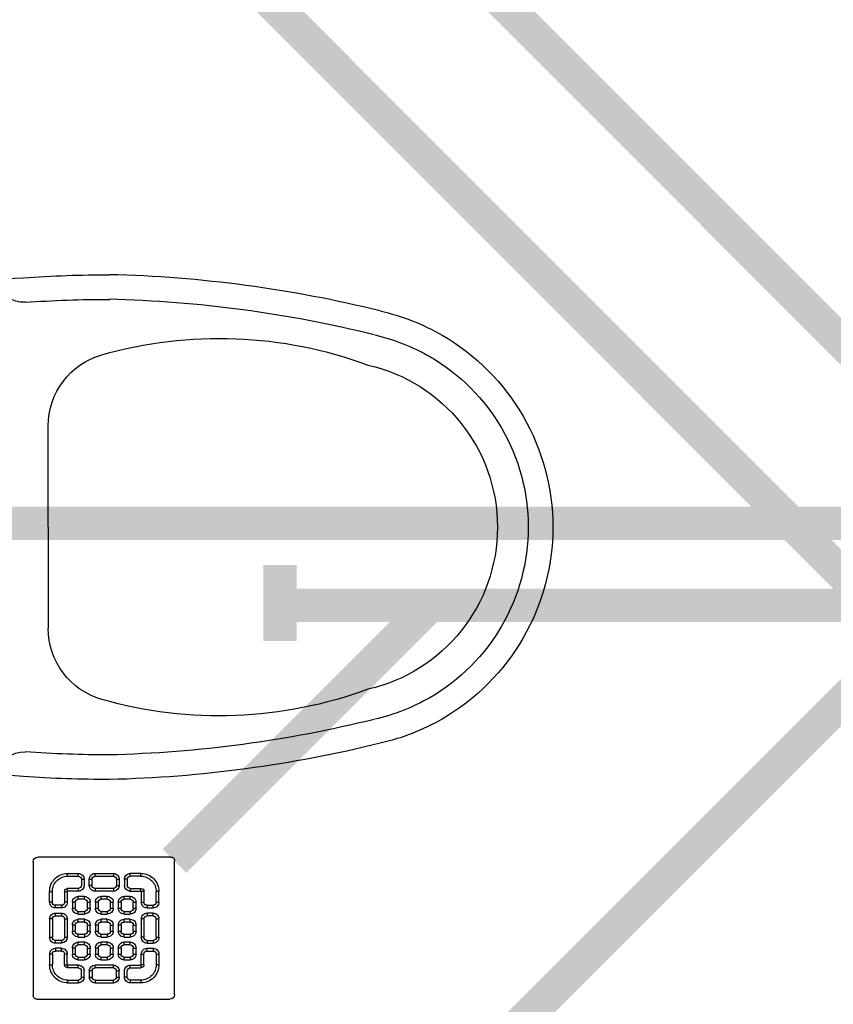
# Model space of a CAD drawing. Header units: inches. Extents: x 119662 to 158499, y 12149 to 20675.
# Tile 52 of 97: x 121968 to 121992, y 19591 to 19621. Entities that reach past the tile are written whole.
import ezdxf

# ---------------------------------------------------------------- set-up
doc = ezdxf.new("R2010")
doc.units = ezdxf.units.IN
doc.header["$MEASUREMENT"] = 0
for name, color, linetype, lineweight in [('00-GRIDTEXT', 1, 'Continuous', 13), ('KIT TEXT.', 5, 'Continuous', 5), ('PD_FIXTURE', 21, 'Continuous', 25), ('PP- 75DIA Soil Waste Sewer pipe', 90, 'Continuous', 9), ('PP-Soil Pipe', 1, 'Continuous', 25), ('PP-WWP', 3, 'Continuous', 25)]:
    doc.layers.add(name, color=color, linetype=linetype, lineweight=lineweight)
doc.styles.add('ISO', font='isocp.shx', dxfattribs={"height": 250})

# ---------------------------------------------------------------- blocks, each defined once
blk = doc.blocks.new('A$C6E471120')
at = {"layer": 'KIT TEXT.', "color": 251, "insert": (-834.1382467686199, -1717.700760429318, 488.6049877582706), "char_height": 60.17529562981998, "width": 1100.283938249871, "attachment_point": 7, "style": 'ISO'}
blk.add_mtext('\\pi325.49;{\\Fromans|c0;\\W0.8;WORK TABLE \\P\\pi370.19;WITH SINK}', dxfattribs=at)
blk = doc.blocks.new('A$C24556D30')
at = {"color": 8}
for p, q in [((170.0000553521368, 400.0000540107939), (170.0000553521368, 20.00005401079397)), ((300.0000553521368, 210.000054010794), (300.0000553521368, 292.2294342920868)), ((300.0000553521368, 210.000054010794), (300.0000553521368, 127.7706737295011))]:
    blk.add_line(p, q, dxfattribs=at)
for points in [[(279.8877858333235, 412.5391608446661, 0.027530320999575), (170.0000553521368, 400.0000540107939, 0.027530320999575)], [(569.74867281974, 385.5564478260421, 0.0549045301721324), (350.0000553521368, 415.000054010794, 0.0549045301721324)], [(564.9384326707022, 366.1435245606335, 0.0549045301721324), (349.5301892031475, 395.0055741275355, 0.0549045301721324)], [(300.0000553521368, 210.000054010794), (300.0000553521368, 290.000054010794, 0.7043924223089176)], [(300.0000553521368, 210.000054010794), (300.0000553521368, 130.0000540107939, -0.7043924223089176)], [(564.9384326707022, 53.85658346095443, -0.0549045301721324), (349.5301892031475, 24.99453389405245, -0.0549045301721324)], [(569.74867281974, 34.44366019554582, -0.0549045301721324), (350.0000553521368, 5.000054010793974, -0.0549045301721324)], [(170.0000553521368, 20.00005401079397, 0.0275303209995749), (279.8877858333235, 7.460947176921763, 0.0275303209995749)]]:
    blk.add_lwpolyline(points, format="xyb", dxfattribs=at)
for centre, radius, start, end in [((279.9358992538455, 412.5424842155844), 20, 184.5904764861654, 273.8822723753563), ((350.0000553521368, -584.9999459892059), 1000, 90, 94.02043563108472), ((350.0000553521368, -584.9999459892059), 980, 90, 94.02043563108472), ((530.0000553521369, 210.000054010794), 180, 59.99999999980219, 77.24246783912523), ((439.0485481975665, 15.1852102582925), 348.1009654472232, 69.7009941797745, 105.9249351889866), ((530.0000553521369, 210.000054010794), 160, 59.99999999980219, 77.24246783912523), ((530.0000553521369, 210.000054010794), 180, 0, 59.99999999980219), ((360.0000553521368, 292.2294342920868), 60, 105.9249351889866, 180), ((530.0000553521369, 210.000054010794), 160, 0, 59.99999999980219), ((530.0000553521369, 210.000054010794), 135, 0, 77.24246783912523), ((530.0000553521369, 210.000054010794), 135, 282.7575321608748, 0), ((530.0000553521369, 210.000054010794), 160, 300.0000000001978, 0), ((530.0000553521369, 210.000054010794), 180, 300.0000000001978, 0), ((360.0000553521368, 127.7706737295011), 60, 180, 254.0750648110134), ((439.0485481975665, 404.8148977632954), 348.1009654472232, 254.0750648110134, 290.2990058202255), ((530.0000553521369, 210.000054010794), 160, 282.7575321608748, 300.0000000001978), ((530.0000553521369, 210.000054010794), 180, 282.7575321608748, 300.0000000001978), ((279.9358992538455, 7.457623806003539), 20, 86.1177276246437, 175.4095235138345), ((350.0000553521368, 1005.000054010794), 980, 265.9795643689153, 270), ((350.0000553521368, 1005.000054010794), 1000, 265.9795643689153, 270)]:
    blk.add_arc(centre, radius, start, end, dxfattribs=at)
blk = doc.blocks.new('FIRST FLOOR')
at = {"layer": '00-GRIDTEXT', "color": 8, "xscale": 0.03937007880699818, "yscale": 0.03937007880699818, "zscale": 0.03937007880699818}
blk.add_blockref('A$C6E471120', (139249.657668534, 19579.75418360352), dxfattribs=at)
at = {"layer": 'PD_FIXTURE', "color": 251, "ltscale": 12, "xscale": -0.03684210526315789, "yscale": 0.03684210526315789, "zscale": 0.03684210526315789, "rotation": 180}
blk.add_blockref('A$C24556D30', (139258.3945082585, 19533.49045705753), dxfattribs=at)
blk = doc.blocks.new('PP-GRATING')
at = {"linetype": 'Continuous'}
for p, q in [((-49.72758152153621, 52.85331521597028), (49.72758152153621, 52.85331521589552)), ((-53.13747282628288, -49.44342391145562), (-53.13747282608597, 49.44342391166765)), ((52.56915760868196, 50.01173912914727), (52.5691576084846, -48.87510869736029)), ((-27.56328804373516, 40.69137005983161), (-27.56328804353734, 38.6454352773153)), ((-19.60687500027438, 40.69137005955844), (-27.56328705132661, 40.69137005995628)), ((-19.60687500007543, 38.6454352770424), (-27.56328705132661, 38.6454352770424)), ((-19.60687500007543, 38.6454352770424), (-19.60687500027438, 40.69137005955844)), ((-7.103939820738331, 38.64543329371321), (-7.103939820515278, 40.69136807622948)), ((-7.103940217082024, 40.6913679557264), (6.535625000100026, 40.6913679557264)), ((-7.103940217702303, 38.64543317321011), (6.535625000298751, 38.64543317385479)), ((6.535625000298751, 40.6913680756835), (6.535625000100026, 38.64543329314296)), ((19.03855978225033, 40.69137005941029), (26.99497183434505, 40.69137005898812)), ((19.03855978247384, 38.64543527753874), (19.03855978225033, 40.69137005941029)), ((19.03855978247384, 38.64543527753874), (26.99497183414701, 38.64543527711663)), ((26.99497282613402, 40.69137005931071), (26.99497282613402, 38.64543527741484)), ((-27.56328804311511, 29.55239179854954), (-27.56328804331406, 27.5064570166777)), ((-27.56328804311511, 29.55239179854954), (-19.60687539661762, 29.55239179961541)), ((-19.60687539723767, 27.50645701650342), (-19.60687539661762, 29.55239179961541)), ((-17.3336141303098, 31.82565266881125), (-17.33361413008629, 36.37217436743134)), ((-15.28767934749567, 36.37217433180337), (-17.3336141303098, 36.37217433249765)), ((-17.3336141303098, 31.82565266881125), (-15.2876793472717, 31.82565266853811)), ((-15.2876793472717, 31.82565266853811), (-15.28767934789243, 36.37217436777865)), ((-11.42313586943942, 36.37217242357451), (-11.42313586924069, 31.8256507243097)), ((-9.377201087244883, 36.37217242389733), (-11.42313586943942, 36.37217242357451)), ((-11.42313586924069, 31.82565076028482), (-9.377201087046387, 31.82565072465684)), ((-9.377201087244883, 36.37217242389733), (-9.377201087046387, 31.82565072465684)), ((-7.103940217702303, 29.55238981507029), (6.535625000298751, 29.55238981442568)), ((-7.103940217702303, 29.55238981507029), (-7.103940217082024, 27.50645503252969)), ((6.535625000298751, 29.55238981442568), (6.535625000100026, 27.50645503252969)), ((8.808885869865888, 31.82565068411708), (8.808885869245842, 36.37217230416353)), ((10.85482065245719, 36.37217219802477), (8.808885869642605, 36.37217219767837)), ((8.808885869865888, 31.82565068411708), (10.85482065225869, 31.82565068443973)), ((10.85482065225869, 31.82565068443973), (10.85482065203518, 36.37217230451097)), ((14.71936413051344, 31.82565266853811), (14.71936413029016, 36.37217436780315)), ((14.71936413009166, 36.3721743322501), (16.76529891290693, 36.37217433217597)), ((16.76529891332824, 31.82565266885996), (14.71936413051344, 31.82565266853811)), ((16.76529891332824, 31.82565266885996), (16.76529891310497, 36.37217436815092)), ((26.99497282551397, 29.55239179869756), (19.03856017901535, 29.55239179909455)), ((19.03856017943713, 27.50645701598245), (19.03856017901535, 29.55239179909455)), ((26.99497282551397, 29.55239179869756), (26.99497282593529, 27.50645701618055)), ((-40.9755271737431, 27.27913152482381), (-40.9755271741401, 19.32271800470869)), ((-38.92959239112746, 27.27913092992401), (-40.9755271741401, 27.27913092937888)), ((-38.92959239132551, 27.2791315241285), (-38.92959239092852, 19.32271800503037)), ((-29.83654891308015, 19.32271788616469), (-29.83654891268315, 27.27913104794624)), ((-27.79061413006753, 27.27913104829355), (-29.83654891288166, 27.27913092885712)), ((-27.79061413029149, 19.32271788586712), (-27.79061413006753, 27.27913104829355)), ((-27.56328804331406, 27.5064570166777), (-19.60687539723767, 27.50645701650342)), ((-19.60687500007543, 23.64191361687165), (-15.06035345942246, 23.64191361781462)), ((-19.60687499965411, 21.59597883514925), (-19.60687500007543, 23.64191361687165)), ((-15.06035345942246, 23.64191361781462), (-15.06035345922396, 21.59597883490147)), ((-7.103940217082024, 27.50645503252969), (6.535625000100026, 27.50645503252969)), ((-2.557418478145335, 23.64191353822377), (1.98910306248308, 23.64191353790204)), ((-2.55741847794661, 21.59597875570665), (-2.557418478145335, 23.64191353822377)), ((1.98910306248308, 23.64191353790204), (1.989103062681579, 21.59597875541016)), ((14.49203804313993, 23.64191353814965), (19.03855958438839, 23.64191353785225)), ((14.49203804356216, 21.59597875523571), (14.49203804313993, 23.64191353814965)), ((26.99497282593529, 27.50645701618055), (19.03856017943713, 27.50645701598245)), ((19.03855958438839, 23.64191353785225), (19.03855958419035, 21.59597875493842)), ((27.22229891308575, 19.32271788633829), (27.22229891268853, 27.27913104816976)), ((27.22229891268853, 27.27913104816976), (29.26823369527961, 27.27913092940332)), ((29.26823369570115, 19.32271788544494), (29.2682336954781, 27.27913104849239)), ((38.36127717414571, 27.2791315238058), (38.36127717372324, 19.3227180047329)), ((38.36127717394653, 27.27913092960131), (40.40721195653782, 27.27913092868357)), ((40.40721195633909, 27.2791315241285), (40.40721195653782, 19.32271800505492)), ((-38.92959239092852, 19.32271800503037), (-40.97552717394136, 19.32271811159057)), ((-36.65633152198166, 17.04945701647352), (-32.10981017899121, 17.0494570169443)), ((-36.65633152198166, 17.04945701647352), (-36.65633152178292, 15.00352223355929)), ((-36.65633152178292, 15.00352223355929), (-32.10981017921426, 15.00352223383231)), ((-29.83654891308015, 19.32271788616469), (-27.79061413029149, 19.32271788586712)), ((-23.92607065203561, 14.77619622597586), (-23.92607065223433, 19.32271792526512)), ((-21.88013586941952, 19.32271792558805), (-23.92607065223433, 19.32271792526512)), ((-21.88013586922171, 14.77619622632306), (-23.92607065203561, 14.77619622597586)), ((-21.88013586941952, 14.77619626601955), (-21.88013586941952, 19.32271788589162)), ((-19.60687480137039, 21.59597875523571), (-15.0603532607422, 21.59597875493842)), ((-12.78709239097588, 19.32271784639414), (-12.78709239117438, 14.77619614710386)), ((-10.74115760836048, 19.32271796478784), (-12.78709239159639, 19.32271796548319)), ((-12.78709239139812, 14.7761963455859), (-10.74115760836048, 14.77619634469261)), ((-10.74115760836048, 19.32271796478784), (-10.74115760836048, 14.77619634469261)), ((-6.876614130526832, 14.7761961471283), (-6.876614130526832, 19.32271784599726)), ((-4.830679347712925, 19.3227178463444), (-6.876614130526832, 19.32271784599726)), ((-4.830679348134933, 14.77619614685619), (-6.876614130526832, 14.7761961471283)), ((-4.830679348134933, 14.77619614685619), (-4.830679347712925, 19.3227178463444)), ((-2.55741847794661, 21.59597875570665), (1.989103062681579, 21.59597875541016)), ((4.262364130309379, 19.32271788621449), (4.262364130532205, 14.77619626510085)), ((6.308298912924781, 19.32271788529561), (4.262364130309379, 19.32271788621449)), ((4.262364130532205, 14.77619626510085), (6.308298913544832, 14.77619626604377)), ((6.308298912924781, 19.32271788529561), (6.308298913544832, 14.77619626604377)), ((10.17284239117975, 14.77619614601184), (10.1728423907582, 19.32271784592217)), ((12.21877717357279, 19.32271784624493), (10.1728423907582, 19.32271784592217)), ((12.21877717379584, 14.77619614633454), (10.17284239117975, 14.77619614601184)), ((12.21877717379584, 14.77619614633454), (12.21877717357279, 19.32271784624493)), ((14.49203804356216, 21.59597875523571), (19.03855958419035, 21.59597875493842)), ((21.31182065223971, 19.32271788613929), (21.31182065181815, 14.77619626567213)), ((23.35775543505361, 19.32271788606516), (21.31182065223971, 19.32271788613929)), ((21.31182065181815, 14.77619626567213), (23.35775543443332, 14.776196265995)), ((23.35775543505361, 19.32271788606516), (23.35775543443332, 14.776196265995)), ((29.26823369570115, 19.32271788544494), (27.22229891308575, 19.32271788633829)), ((36.08801630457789, 17.04945701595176), (31.54149496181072, 17.04945701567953)), ((36.08801630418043, 15.00352223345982), (31.54149496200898, 15.00352223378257)), ((36.08801630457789, 17.04945701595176), (36.08801630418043, 15.00352223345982)), ((38.36127717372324, 19.3227180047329), (40.40721195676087, 19.32271811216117)), ((-32.10980978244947, 11.1389787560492), (-36.65633132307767, 11.1389787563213)), ((-36.65633132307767, 11.1389787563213), (-36.65633132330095, 9.093043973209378)), ((-32.10980978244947, 9.093043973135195), (-36.65633132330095, 9.093043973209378)), ((-32.10980978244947, 9.093043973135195), (-32.10980978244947, 11.1389787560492)), ((-15.06035365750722, 12.50293527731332), (-19.60687499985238, 12.50293527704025)), ((-19.60687460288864, 12.50293535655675), (-19.60687460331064, 10.45700057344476)), ((-15.0603532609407, 10.45700057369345), (-19.60687460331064, 10.45700057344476)), ((-15.06035326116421, 12.50293535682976), (-15.0603532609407, 10.45700057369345)), ((1.98910326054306, 12.50293527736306), (-2.557418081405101, 12.50293527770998)), ((-2.557418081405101, 12.50293527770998), (-2.557418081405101, 10.45700049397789)), ((1.989103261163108, 10.45700049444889), (-2.557418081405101, 10.45700049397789)), ((1.98910326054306, 12.50293527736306), (1.989103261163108, 10.45700049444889)), ((19.03855978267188, 12.50293527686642), (14.49203844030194, 12.50293527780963)), ((14.49203844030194, 12.50293527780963), (14.49203843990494, 10.45700049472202)), ((19.03855978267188, 10.45700049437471), (14.49203843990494, 10.45700049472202)), ((19.03855978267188, 12.50293527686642), (19.03855978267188, 10.45700049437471)), ((31.5414945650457, 11.13897875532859), (36.0880161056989, 11.13897875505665)), ((31.5414945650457, 9.09304397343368), (31.5414945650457, 11.13897875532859)), ((31.5414945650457, 9.09304397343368), (36.08801610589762, 9.093043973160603)), ((36.0880161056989, 11.13897875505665), (36.08801610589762, 9.093043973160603)), ((-40.97552717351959, 6.819783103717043), (-40.97552717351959, -6.819781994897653)), ((-38.92959239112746, 6.819783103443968), (-40.97552717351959, 6.819783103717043)), ((-38.92959239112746, 6.819783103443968), (-38.92959239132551, -6.819781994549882)), ((-29.83654891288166, -6.819782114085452), (-29.83654891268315, 6.819783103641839)), ((-29.83654891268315, 6.819783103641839), (-27.79061413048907, 6.819783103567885)), ((-27.79061413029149, -6.819782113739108), (-27.79061413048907, 6.819783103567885)), ((-23.92607065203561, -2.27326066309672), (-23.92607065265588, 2.273261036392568)), ((-21.8801358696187, 2.273261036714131), (-23.92607065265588, 2.273261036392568)), ((-21.8801358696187, -2.273260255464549), (-21.8801358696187, 2.273261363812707)), ((-19.60687499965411, 6.592456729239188), (-15.06035345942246, 6.592456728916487)), ((-19.60687499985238, 4.546521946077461), (-19.60687499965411, 6.592456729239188)), ((-19.60687480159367, 4.546522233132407), (-15.0603532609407, 4.546522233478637)), ((-15.06035345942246, 6.592456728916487), (-15.06035345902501, 4.546521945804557)), ((-12.78709239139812, 2.273261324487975), (-12.78709239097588, -2.273260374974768)), ((-10.74115760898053, 2.27326107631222), (-12.78709239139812, 2.273261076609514)), ((-10.74115760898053, 2.27326107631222), (-10.74115760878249, -2.273260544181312)), ((-6.876614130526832, -2.273260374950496), (-6.876614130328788, 2.273261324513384)), ((-4.830679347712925, 2.273261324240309), (-6.876614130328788, 2.273261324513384)), ((-4.830679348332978, -2.273260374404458), (-4.830679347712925, 2.273261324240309)), ((-2.557418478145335, 6.592457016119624), (1.98910306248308, 6.592457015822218)), ((-2.557418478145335, 4.546522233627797), (-2.557418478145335, 6.592457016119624)), ((-2.557418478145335, 4.546522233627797), (1.98910306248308, 4.546522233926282)), ((1.98910306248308, 6.592457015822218), (1.98910306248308, 4.546522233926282)), ((4.262364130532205, 2.273261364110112), (4.262364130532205, -2.273260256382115)), ((6.308298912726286, 2.273261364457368), (4.262364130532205, 2.273261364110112)), ((6.308298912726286, 2.273261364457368), (6.308298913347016, -2.273260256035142)), ((10.17284239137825, -2.273260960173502), (10.17284239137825, 2.273260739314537)), ((12.21877717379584, 2.273260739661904), (10.17284239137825, 2.273260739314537)), ((12.21877717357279, -2.273260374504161), (12.21877717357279, 2.273261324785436)), ((14.49203804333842, 6.592456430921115), (19.0385595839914, 6.59245643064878)), ((14.49203804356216, 4.546521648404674), (14.49203804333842, 6.592456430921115)), ((14.49203804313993, 4.546522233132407), (19.03855958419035, 4.546522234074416)), ((19.0385595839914, 6.59245643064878), (19.03855958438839, 4.546521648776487)), ((21.31182065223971, 2.273261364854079), (21.31182065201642, -2.273260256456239)), ((23.35775543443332, 2.273260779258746), (21.3118206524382, 2.27326077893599)), ((23.35775543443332, 2.273260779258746), (23.35775543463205, -2.273260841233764)), ((27.22229891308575, -6.819782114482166), (27.22229891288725, 6.819783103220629)), ((29.26823369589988, 6.819783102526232), (27.22229891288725, 6.819783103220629)), ((29.2682336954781, -6.819782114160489), (29.26823369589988, 6.819783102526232)), ((38.36127717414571, 6.819783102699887), (38.36127717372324, -6.819781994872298)), ((38.36127717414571, 6.819783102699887), (40.40721195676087, 6.819783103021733)), ((40.40721195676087, 6.819783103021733), (40.40721195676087, -6.819781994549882)), ((-40.9755271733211, -6.819781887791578), (-38.92959239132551, -6.819781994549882)), ((-29.83654891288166, -6.819782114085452), (-27.79061413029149, -6.819782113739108)), ((-21.8801358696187, -2.273260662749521), (-23.92607065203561, -2.27326066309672)), ((-15.06035365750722, -4.546521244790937), (-19.60687499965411, -4.546521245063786)), ((-19.60687460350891, -4.546521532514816), (-19.60687460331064, -6.592456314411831)), ((-15.06035326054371, -6.592456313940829), (-19.60687460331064, -6.592456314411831)), ((-15.0603532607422, -4.546521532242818), (-15.06035326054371, -6.592456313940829)), ((-12.78709239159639, -2.27326054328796), (-10.74115760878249, -2.273260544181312)), ((-4.830679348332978, -2.273260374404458), (-6.876614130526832, -2.273260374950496)), ((1.98910326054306, -4.546521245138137), (-2.557418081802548, -4.546521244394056)), ((-2.557418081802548, -4.546521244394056), (-2.557418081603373, -6.59245602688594)), ((1.989103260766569, -6.592456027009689), (-2.557418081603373, -6.59245602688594)), ((1.98910326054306, -4.546521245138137), (1.989103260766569, -6.592456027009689)), ((4.262364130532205, -2.273260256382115), (6.308298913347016, -2.273260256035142)), ((12.21877717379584, -2.273260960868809), (10.17284239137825, -2.273260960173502)), ((19.03855978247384, -4.54652124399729), (14.4920384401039, -4.546521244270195)), ((14.49203843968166, -4.546521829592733), (14.4920384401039, -6.592456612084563)), ((19.03855978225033, -6.592456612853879), (14.4920384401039, -6.592456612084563)), ((19.03855978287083, -4.546521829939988), (19.03855978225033, -6.592456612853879)), ((21.31182065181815, -2.273260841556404), (23.35775543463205, -2.273260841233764)), ((29.2682336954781, -6.819782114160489), (27.22229891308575, -6.819782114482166)), ((40.40721195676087, -6.819781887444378), (38.36127717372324, -6.819781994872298)), ((-36.65633152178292, -9.093042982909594), (-32.10981017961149, -9.093042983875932)), ((-36.65633152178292, -9.093042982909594), (-36.65633152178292, -11.13897776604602)), ((-36.65633152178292, -11.13897776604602), (-32.10981017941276, -11.13897776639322)), ((-32.10981017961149, -9.093042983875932), (-32.10981053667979, -11.13897776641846)), ((-19.60687500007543, -10.45699942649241), (-15.06035345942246, -10.456999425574)), ((-19.60687499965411, -12.50293420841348), (-19.60687500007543, -10.45699942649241)), ((-19.6068748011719, -12.50293428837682), (-15.0603532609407, -12.50293428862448)), ((-15.06035345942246, -10.456999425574), (-15.06035345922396, -12.5029342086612)), ((-2.557418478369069, -10.45699950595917), (1.98910306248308, -10.45699950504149)), ((-2.557418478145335, -12.50293428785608), (-2.557418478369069, -10.45699950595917)), ((-2.557418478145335, -12.50293428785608), (1.98910306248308, -12.5029342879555)), ((1.98910306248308, -10.45699950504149), (1.98910306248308, -12.5029342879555)), ((14.49203804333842, -10.45699950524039), (19.03855958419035, -10.4569995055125)), ((14.49203804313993, -12.50293428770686), (14.49203804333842, -10.45699950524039)), ((14.49203804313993, -12.50293428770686), (19.03855958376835, -12.50293428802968)), ((19.03855958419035, -10.4569995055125), (19.03855958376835, -12.50293428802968)), ((36.0880163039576, -9.09304298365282), (31.54149496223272, -9.093042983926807)), ((31.54149496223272, -9.093042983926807), (31.54149531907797, -11.13897776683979)), ((36.08801630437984, -11.13897776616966), (31.54149496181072, -11.13897776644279)), ((36.0880163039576, -9.09304298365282), (36.08801630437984, -11.13897776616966)), ((-40.9755271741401, -27.27913193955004), (-40.9755271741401, -19.32271842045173)), ((-38.92959239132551, -19.32271842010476), (-40.97552717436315, -19.32271852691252)), ((-38.92959239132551, -27.27913193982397), (-38.92959239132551, -19.32271842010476)), ((-36.65633152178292, -17.04945743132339), (-36.65633152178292, -15.00352264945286)), ((-36.65633152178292, -15.00352264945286), (-32.10981017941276, -15.00352264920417)), ((-36.65633152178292, -17.04945743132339), (-32.10981017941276, -17.04945743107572)), ((-29.83654891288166, -19.32271830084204), (-27.79061413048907, -19.32271830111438)), ((-29.83654891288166, -19.32271830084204), (-29.83654891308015, -27.27913146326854)), ((-27.79061413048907, -19.32271830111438), (-27.79061413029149, -27.27913146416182)), ((-23.92607065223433, -19.32271681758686), (-23.92607065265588, -14.77619511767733)), ((-21.8801358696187, -14.77619511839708), (-23.92607065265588, -14.77619511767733)), ((-21.88013586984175, -19.32271681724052), (-23.92607065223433, -19.32271681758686)), ((-21.8801358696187, -19.32271677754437), (-21.88013586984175, -14.77619515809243)), ((-15.0603532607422, -21.59597776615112), (-19.60687500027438, -21.59597776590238)), ((-19.60687460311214, -21.59597768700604), (-19.60687460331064, -23.6419124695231)), ((-15.0603532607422, -21.59597768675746), (-15.06035326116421, -23.64191246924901)), ((-12.78709239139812, -14.77619519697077), (-12.78709239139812, -19.32271689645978)), ((-10.74115760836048, -14.77619507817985), (-12.78709239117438, -14.77619507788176)), ((-12.78709239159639, -19.32271669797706), (-10.74115760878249, -19.32271669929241)), ((-10.74115760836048, -14.77619507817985), (-10.74115760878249, -19.32271669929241)), ((-6.876614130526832, -19.32271689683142), (-6.876614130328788, -14.77619519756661)), ((-4.830679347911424, -14.77619519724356), (-6.876614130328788, -14.77619519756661)), ((-4.830679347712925, -19.32271689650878), (-6.876614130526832, -19.32271689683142)), ((-4.830679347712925, -19.32271689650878), (-4.830679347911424, -14.77619519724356)), ((1.989103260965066, -21.59597776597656), (-2.557418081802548, -21.59597776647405)), ((-2.557418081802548, -21.59597776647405), (-2.557418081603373, -23.64191254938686)), ((1.989103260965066, -21.59597776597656), (1.989103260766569, -23.64191254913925)), ((4.262364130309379, -14.77619515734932), (4.262364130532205, -19.32271677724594)), ((6.308298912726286, -14.77619515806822), (4.262364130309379, -14.77619515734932)), ((4.262364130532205, -19.32271677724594), (6.308298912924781, -19.32271677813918)), ((6.308298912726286, -14.77619515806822), (6.308298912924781, -19.32271677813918)), ((10.1728423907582, -19.32271689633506), (10.17284239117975, -14.77619519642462)), ((12.21877717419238, -14.77619519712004), (10.17284239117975, -14.77619519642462)), ((12.21877717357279, -19.32271689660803), (10.1728423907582, -19.32271689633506)), ((12.21877717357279, -19.32271689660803), (12.21877717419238, -14.77619519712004)), ((19.03855978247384, -21.59597776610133), (14.49203804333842, -21.59597776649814)), ((14.4920384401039, -21.59597776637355), (14.4920384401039, -23.64191254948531)), ((19.03855978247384, -21.59597776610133), (19.03855978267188, -23.64191254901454)), ((21.31182065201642, -14.77619515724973), (21.31182065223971, -19.32271677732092)), ((23.35775543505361, -14.77619515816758), (21.31182065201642, -14.77619515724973)), ((21.31182065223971, -19.32271677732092), (23.35775543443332, -19.32271677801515)), ((23.35775543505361, -14.77619515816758), (23.35775543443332, -19.32271677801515)), ((27.22229891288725, -19.32271830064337), (27.22229891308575, -27.27913146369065)), ((29.26823369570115, -19.32271830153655), (27.22229891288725, -19.32271830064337)), ((29.26823369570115, -19.32271830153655), (29.2682336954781, -27.279131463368)), ((36.0880163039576, -15.00352264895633), (31.54149496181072, -15.00352264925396)), ((36.08801630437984, -17.04945743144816), (31.54149496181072, -17.04945743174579)), ((36.08801630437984, -17.04945743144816), (36.0880163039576, -15.00352264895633)), ((38.36127717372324, -19.32271842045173), (40.40721195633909, -19.32271852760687)), ((38.36127717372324, -27.27913193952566), (38.36127717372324, -19.32271842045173)), ((40.40721195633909, -27.27913193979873), (40.40721195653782, -19.32271842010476)), ((-38.92959239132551, -27.2791313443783), (-40.97552717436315, -27.27913134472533)), ((-27.79061413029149, -27.27913146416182), (-29.83654891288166, -27.27913134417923)), ((-27.56328804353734, -27.50645743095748), (-19.60687539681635, -27.50645743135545)), ((-27.56328804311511, -29.55239221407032), (-27.56328804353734, -27.50645743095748)), ((-15.06035326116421, -23.64191246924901), (-19.60687460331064, -23.6419124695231)), ((-19.60687539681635, -27.50645743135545), (-19.60687539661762, -29.5523922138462)), ((-7.103940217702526, -27.5064560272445), (6.535624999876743, -27.50645602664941)), ((-7.103940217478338, -29.55239081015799), (-7.103940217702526, -27.5064560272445)), ((1.989103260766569, -23.64191254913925), (-2.557418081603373, -23.64191254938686)), ((6.535624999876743, -29.5523908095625), (6.535624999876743, -27.50645602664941)), ((19.03855978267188, -23.64191254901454), (14.4920384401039, -23.64191254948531)), ((26.99497282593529, -27.50645743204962), (19.03856017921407, -27.50645743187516)), ((19.03856017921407, -27.50645743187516), (19.03856017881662, -29.55239221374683)), ((26.99497282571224, -29.55239221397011), (26.99497282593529, -27.50645743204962)), ((27.22229891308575, -27.27913146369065), (29.26823369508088, -27.27913134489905)), ((38.36127717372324, -27.27913134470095), (40.40721195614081, -27.27913134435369)), ((-27.56328804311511, -29.55239221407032), (-19.60687539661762, -29.5523922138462)), ((-17.33361413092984, -31.82565308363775), (-17.33361413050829, -36.37217478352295)), ((-17.33361413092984, -31.82565308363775), (-15.28767934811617, -31.82565308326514)), ((-15.28767934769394, -36.37217474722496), (-17.33361413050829, -36.37217474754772)), ((-15.28767934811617, -31.82565308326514), (-15.28767934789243, -36.37217478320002)), ((-11.42313586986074, -36.37217341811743), (-11.42313587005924, -31.82565171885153)), ((-11.42313587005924, -31.82565175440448), (-9.377201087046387, -31.82565171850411)), ((-9.377201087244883, -36.37217341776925), (-11.42313586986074, -36.37217341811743)), ((-9.377201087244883, -36.37217341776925), (-9.377201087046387, -31.82565171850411)), ((-7.103940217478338, -29.55239081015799), (6.535624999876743, -29.5523908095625)), ((8.808885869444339, -31.82565168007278), (8.808885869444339, -36.37217329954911)), ((8.808885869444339, -31.82565168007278), (10.85482065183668, -31.82565167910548)), ((8.83294082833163, -36.42318279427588), (10.87884350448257, -36.4346446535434)), ((10.85482065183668, -31.82565167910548), (10.85482065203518, -36.37217329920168)), ((14.71936413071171, -31.82565308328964), (14.71936412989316, -36.37217478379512)), ((16.76529891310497, -31.82565308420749), (14.71936413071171, -31.82565308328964)), ((14.71936412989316, -36.3721747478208), (16.76529891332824, -36.37217474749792)), ((16.76529891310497, -31.82565308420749), (16.76529891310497, -36.37217478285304)), ((26.99497282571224, -29.55239221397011), (19.03856017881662, -29.55239221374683)), ((-27.56328804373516, -40.69137047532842), (-27.56328804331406, -38.64543569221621)), ((-19.60687500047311, -38.6454356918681), (-27.56328705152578, -38.64543569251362)), ((-19.60687500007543, -40.69137047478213), (-27.56328705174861, -40.69137047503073)), ((-19.60687500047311, -38.6454356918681), (-19.60687500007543, -40.69137047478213)), ((6.535624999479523, -38.64543428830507), (-7.103939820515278, -38.6454342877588)), ((-7.103939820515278, -38.6454342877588), (-7.103939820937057, -40.6913690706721)), ((6.535624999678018, -40.6913690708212), (-7.103939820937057, -40.6913690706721)), ((6.546979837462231, -38.68367258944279), (6.535517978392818, -40.72957526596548)), ((19.03855978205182, -38.64543569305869), (19.03855978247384, -40.69137047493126)), ((19.03855978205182, -38.64543569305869), (26.99497183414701, -38.64543569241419)), ((19.03855978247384, -40.69137047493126), (26.99497183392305, -40.69137047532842)), ((26.99497282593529, -40.69137047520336), (26.99497282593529, -38.64543569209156)), ((49.15926630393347, -52.28500000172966), (-50.29589673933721, -52.28500000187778))]:
    blk.add_line(p, q, dxfattribs=at)
for centre, radius, start, end in [((-49.72758152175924, 49.44342391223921), 3.409891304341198, 89.99999999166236, 179.9999999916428), ((49.72758152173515, 50.01173912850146), 2.841576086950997, 359.9999999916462, 89.99999999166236), ((-27.56328804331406, 27.27913092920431), 13.41223913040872, 89.99999498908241, 179.9999970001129), ((-27.56328804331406, 27.27913092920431), 11.366304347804, 89.99999498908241, 179.9999970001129), ((-19.60687499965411, 36.37217440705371), 4.319195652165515, 359.9999990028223, 89.99999999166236), ((-19.60687499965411, 36.37217440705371), 2.273260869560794, 359.9999990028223, 89.99999999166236), ((-7.103940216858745, 36.37217242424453), 4.319195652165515, 89.99998998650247, 179.9999999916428), ((-7.103940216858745, 36.37217242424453), 2.273260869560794, 89.99998998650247, 179.9999999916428), ((6.535625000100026, 36.37217242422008), 4.319195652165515, 359.9999970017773, 89.99999999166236), ((6.535625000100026, 36.37217242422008), 2.273260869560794, 359.9999970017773, 89.99999999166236), ((19.03855978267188, 36.37217440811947), 4.319195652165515, 89.99999999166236, 180.0000010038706), ((19.03855978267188, 36.37217440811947), 2.273260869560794, 89.99999999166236, 180.0000010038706), ((26.99497282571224, 27.27913092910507), 13.41223913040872, 3.0032057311e-06, 90.00000499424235), ((26.99497282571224, 27.27913092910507), 11.366304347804, 3.0032057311e-06, 90.00000499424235), ((-27.56328804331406, 27.27913092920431), 2.273260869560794, 89.99999999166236, 179.9999970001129), ((-19.60687499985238, 31.82565266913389), 4.319195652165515, 269.9999899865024, 359.9999999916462), ((-19.60687499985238, 31.82565266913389), 2.273260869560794, 269.9999899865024, 359.9999999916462), ((-7.103940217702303, 31.82565068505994), 4.319195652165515, 179.9999990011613, 269.9999999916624), ((-7.103940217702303, 31.82565068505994), 2.273260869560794, 179.9999990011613, 269.9999999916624), ((6.535625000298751, 31.8256506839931), 4.319195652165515, 269.9999999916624, 359.9999999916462), ((6.535625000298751, 31.8256506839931), 2.273260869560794, 269.9999999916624, 359.9999999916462), ((19.03855978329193, 31.82565266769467), 4.319195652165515, 179.9999999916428, 270.0000099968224), ((19.03855978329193, 31.82565266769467), 2.273260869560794, 179.9999999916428, 270.0000099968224), ((26.99497282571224, 27.27913092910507), 2.273260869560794, 3.0032057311e-06, 89.99999999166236), ((-27.56328804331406, 27.27913092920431), 0.2273260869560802, 89.99999999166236, 179.9999970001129), ((-19.60687499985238, 19.32271796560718), 4.319195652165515, 89.99999999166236, 180.0000010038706), ((-15.0603532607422, 19.32271796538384), 4.319195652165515, 359.9999999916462, 90.00000499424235), ((-2.557418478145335, 19.32271788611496), 4.319195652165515, 89.99999999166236, 180.0000010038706), ((1.989103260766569, 19.32271788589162), 4.319195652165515, 359.9999999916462, 90.00000499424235), ((14.49203804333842, 19.3227178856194), 4.319195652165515, 89.99999999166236, 180.0000010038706), ((19.03855978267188, 19.32271788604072), 4.319195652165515, 359.9999999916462, 90.00000499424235), ((26.99497282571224, 27.27913092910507), 0.2273260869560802, 3.0032057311e-06, 89.99999999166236), ((-36.65633152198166, 19.3227178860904), 4.319195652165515, 179.9999970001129, 269.9999999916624), ((-36.65633152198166, 19.3227178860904), 2.273260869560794, 179.9999970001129, 269.9999999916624), ((-32.10980978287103, 19.32271788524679), 4.319195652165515, 269.9999899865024, 359.9999999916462), ((-32.10980978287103, 19.32271788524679), 2.273260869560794, 269.9999899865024, 359.9999999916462), ((-19.60687499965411, 14.77619622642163), 4.319195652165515, 179.9999999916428, 270.0000099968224), ((-19.60687499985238, 19.32271788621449), 2.273260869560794, 89.99999498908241, 179.9999999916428), ((-19.60687499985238, 19.32271796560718), 2.273260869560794, 89.99999999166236, 180.0000010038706), ((-19.60687499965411, 14.77619614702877), 2.273260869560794, 179.9999970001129, 269.9999999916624), ((-15.0603532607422, 14.77619614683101), 2.273260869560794, 269.9999899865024, 359.9999999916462), ((-15.0603532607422, 19.32271788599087), 2.273260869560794, 359.9999990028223, 89.99999999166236), ((-15.06035326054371, 14.7761962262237), 4.319195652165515, 269.9999999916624, 3.0032057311e-06), ((-2.55741847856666, 14.77619614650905), 4.319195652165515, 179.9999999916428, 270.0000099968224), ((-2.557418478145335, 19.32271788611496), 2.273260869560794, 89.99999999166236, 180.0000010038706), ((-2.557418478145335, 19.32271788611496), 2.273260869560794, 89.99999999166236, 180.0000010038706), ((-2.55741847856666, 14.77619614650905), 2.273260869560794, 179.9999999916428, 270.0000099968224), ((1.989103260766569, 19.32271788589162), 2.273260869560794, 359.9999999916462, 90.00000499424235), ((1.98910326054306, 14.77619614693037), 2.273260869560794, 269.9999999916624, 3.0032057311e-06), ((1.98910326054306, 14.77619614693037), 4.319195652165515, 269.9999999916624, 3.0032057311e-06), ((14.49203804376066, 14.77619614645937), 4.319195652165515, 179.9999999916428, 270.0000099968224), ((14.49203804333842, 19.3227178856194), 2.273260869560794, 89.99999999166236, 180.0000010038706), ((14.49203804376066, 14.77619614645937), 2.273260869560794, 179.9999999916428, 270.0000099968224), ((19.03855978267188, 19.32271788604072), 2.273260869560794, 359.9999999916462, 90.00000499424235), ((19.03855978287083, 14.77619614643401), 2.273260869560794, 269.9999999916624, 3.0032057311e-06), ((19.03855978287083, 14.77619614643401), 4.319195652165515, 269.9999999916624, 3.0032057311e-06), ((31.54149456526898, 19.32271788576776), 4.319195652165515, 179.9999999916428, 270.0000099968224), ((31.54149456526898, 19.32271788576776), 2.273260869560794, 179.9999999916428, 270.0000099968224), ((36.08801630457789, 19.32271788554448), 2.273260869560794, 269.9999999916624, 3.0032057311e-06), ((36.08801630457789, 19.32271788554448), 4.319195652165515, 269.9999999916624, 3.0032057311e-06), ((-36.65633152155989, 6.819783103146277), 4.319195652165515, 89.99999498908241, 179.9999999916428), ((-36.65633152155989, 6.819783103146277), 2.273260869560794, 89.99999498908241, 179.9999999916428), ((-32.10980978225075, 6.81978310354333), 4.319195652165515, 359.9999999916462, 89.99999999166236), ((-32.10980978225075, 6.81978310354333), 2.273260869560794, 359.9999999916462, 89.99999999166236), ((31.54149456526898, 6.819783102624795), 4.319195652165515, 89.99999999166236, 179.9999999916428), ((31.54149456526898, 6.819783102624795), 2.273260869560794, 89.99999999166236, 179.9999999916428), ((36.08801630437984, 6.819783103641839), 4.319195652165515, 359.9999999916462, 90.00000499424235), ((36.08801630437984, 6.819783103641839), 2.273260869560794, 359.9999999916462, 90.00000499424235), ((-19.60687500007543, 2.273261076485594), 4.319195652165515, 89.99999999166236, 180.0000010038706), ((-19.60687499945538, 2.273261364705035), 2.273260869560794, 89.99999498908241, 179.9999999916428), ((-19.60687500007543, 2.273261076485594), 2.273260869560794, 89.99999999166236, 180.0000010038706), ((-15.0603532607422, 2.273261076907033), 4.319195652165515, 359.9999999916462, 90.00000499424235), ((-15.0603532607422, 2.273261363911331), 2.273260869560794, 359.9999990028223, 89.99999999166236), ((-2.557418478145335, 2.273261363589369), 4.319195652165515, 89.99999999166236, 180.0000010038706), ((-2.557418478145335, 2.273261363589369), 2.273260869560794, 89.99999999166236, 180.0000010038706), ((-2.557418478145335, 2.273261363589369), 2.273260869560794, 89.99999999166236, 180.0000010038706), ((1.989103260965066, 2.273261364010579), 4.319195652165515, 359.9999999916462, 90.00000499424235), ((1.989103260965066, 2.273261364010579), 2.273260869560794, 359.9999999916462, 90.00000499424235), ((14.49203804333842, 2.273260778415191), 4.319195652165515, 89.99999999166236, 180.0000010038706), ((14.49203804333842, 2.273261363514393), 2.273260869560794, 89.99999999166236, 180.0000010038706), ((14.49203804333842, 2.273260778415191), 2.273260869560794, 89.99999999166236, 180.0000010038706), ((19.03855978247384, 2.273260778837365), 4.319195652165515, 359.9999999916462, 90.00000499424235), ((19.03855978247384, 2.273261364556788), 2.273260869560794, 359.9999999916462, 90.00000499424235), ((-36.65633152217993, -6.81978211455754), 4.319195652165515, 179.9999970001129, 269.9999999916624), ((-36.65633152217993, -6.81978211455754), 2.273260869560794, 179.9999970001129, 269.9999999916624), ((-32.10980978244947, -6.819782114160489), 4.319195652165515, 269.9999899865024, 359.9999999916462), ((-32.10980978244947, -6.819782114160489), 2.273260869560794, 269.9999899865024, 359.9999999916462), ((-19.60687499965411, -2.273260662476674), 4.319195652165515, 179.9999999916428, 270.0000099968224), ((-19.60687499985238, -2.273260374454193), 2.273260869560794, 179.9999970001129, 269.9999999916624), ((-15.0603532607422, -2.273260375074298), 2.273260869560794, 269.9999899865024, 359.9999999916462), ((-15.0603532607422, -2.273260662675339), 4.319195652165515, 269.9999999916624, 3.0032057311e-06), ((-2.55741847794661, -2.273260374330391), 4.319195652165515, 179.9999999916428, 270.0000099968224), ((-2.55741847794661, -2.273260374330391), 2.273260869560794, 179.9999999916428, 270.0000099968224), ((1.98910326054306, -2.273260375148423), 2.273260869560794, 269.9999999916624, 3.0032057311e-06), ((1.98910326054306, -2.273260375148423), 4.319195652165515, 269.9999999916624, 3.0032057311e-06), ((14.49203804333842, -2.273260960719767), 4.319195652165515, 179.9999999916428, 270.0000099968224), ((14.49203804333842, -2.273260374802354), 2.273260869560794, 179.9999999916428, 270.0000099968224), ((19.03855978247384, -2.273260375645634), 2.273260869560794, 269.9999999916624, 3.0032057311e-06), ((19.03855978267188, -2.273260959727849), 4.319195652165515, 269.9999999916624, 3.0032057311e-06), ((31.54149456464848, -6.819782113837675), 4.319195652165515, 179.9999999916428, 270.0000099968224), ((31.54149456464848, -6.819782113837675), 2.273260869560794, 179.9999999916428, 270.0000099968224), ((36.0880163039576, -6.819782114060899), 2.273260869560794, 269.9999999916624, 3.0032057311e-06), ((36.0880163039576, -6.819782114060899), 4.319195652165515, 269.9999999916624, 3.0032057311e-06), ((-19.60687499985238, -14.77619507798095), 4.319195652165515, 89.99999999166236, 180.0000010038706), ((-19.60687500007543, -14.77619515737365), 2.273260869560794, 89.99999498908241, 179.9999999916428), ((-19.60687499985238, -14.77619507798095), 2.273260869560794, 89.99999999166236, 180.0000010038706), ((-15.0603532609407, -14.77619507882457), 4.319195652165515, 359.9999999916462, 90.00000499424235), ((-15.06035326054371, -14.77619515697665), 2.273260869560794, 359.9999990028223, 89.99999999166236), ((-2.557418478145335, -14.77619515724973), 4.319195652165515, 89.99999999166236, 180.0000010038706), ((-2.557418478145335, -14.77619515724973), 2.273260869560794, 89.99999999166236, 180.0000010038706), ((-2.557418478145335, -14.77619515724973), 2.273260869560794, 89.99999999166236, 180.0000010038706), ((1.989103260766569, -14.77619515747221), 4.319195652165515, 359.9999999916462, 90.00000499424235), ((1.989103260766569, -14.77619515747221), 2.273260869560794, 359.9999999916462, 90.00000499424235), ((14.4920380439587, -14.77619515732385), 4.319195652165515, 89.99999999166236, 180.0000010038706), ((14.4920380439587, -14.77619515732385), 2.273260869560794, 89.99999999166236, 180.0000010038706), ((14.4920380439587, -14.77619515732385), 2.273260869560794, 89.99999999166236, 180.0000010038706), ((19.03855978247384, -14.77619515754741), 4.319195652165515, 359.9999999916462, 90.00000499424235), ((19.03855978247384, -14.77619515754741), 2.273260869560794, 359.9999999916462, 90.00000499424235), ((-36.65633152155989, -19.32271830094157), 4.319195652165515, 89.99999999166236, 180.00000300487), ((-36.65633152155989, -19.32271830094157), 2.273260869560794, 89.99999999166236, 180.00000300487), ((-32.10980978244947, -19.32271830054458), 4.319195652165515, 359.9999999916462, 90.00000999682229), ((-32.10980978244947, -19.32271830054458), 2.273260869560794, 359.9999999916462, 90.00000999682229), ((-19.60687499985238, -19.32271681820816), 4.319195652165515, 179.9999999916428, 270.0000099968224), ((-19.60687500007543, -19.32271689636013), 2.273260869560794, 179.9999970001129, 269.9999999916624), ((-15.0603532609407, -19.32271689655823), 2.273260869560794, 269.9999999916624, 359.9999999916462), ((-15.0603532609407, -19.32271681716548), 4.319195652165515, 269.9999999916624, 3.0032057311e-06), ((-2.557418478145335, -19.32271689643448), 4.319195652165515, 179.9999999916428, 270.0000099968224), ((-2.557418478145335, -19.32271689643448), 2.273260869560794, 179.9999999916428, 270.0000099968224), ((1.989103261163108, -19.32271689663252), 2.273260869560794, 269.9999999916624, 3.0032057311e-06), ((1.989103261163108, -19.32271689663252), 4.319195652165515, 269.9999999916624, 3.0032057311e-06), ((14.49203804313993, -19.32271689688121), 4.319195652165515, 179.9999999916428, 270.0000099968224), ((14.49203804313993, -19.32271689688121), 2.273260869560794, 179.9999999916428, 269.9999999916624), ((19.03855978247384, -19.32271689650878), 2.273260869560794, 269.9999999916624, 3.0032057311e-06), ((19.03855978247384, -19.32271689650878), 4.319195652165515, 269.9999999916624, 3.0032057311e-06), ((31.54149456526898, -19.32271830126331), 4.319195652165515, 89.99998998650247, 179.9999999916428), ((31.54149456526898, -19.32271830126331), 2.273260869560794, 89.99998998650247, 179.9999999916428), ((36.08801630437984, -19.32271830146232), 4.319195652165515, 359.9999970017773, 89.99999999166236), ((36.08801630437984, -19.32271830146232), 2.273260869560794, 359.9999970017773, 89.99999999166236), ((-27.56328804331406, -27.27913134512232), 13.41223913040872, 180.00000300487, 270.0000049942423), ((-27.56328804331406, -27.27913134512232), 11.366304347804, 180.00000300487, 270.0000049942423), ((-27.56328804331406, -27.27913134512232), 2.273260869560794, 180.00000300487, 269.9999999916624), ((-27.56328804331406, -27.27913134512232), 0.2273260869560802, 180.00000300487, 269.9999999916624), ((-19.60687499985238, -31.82565308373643), 4.319195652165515, 359.9999999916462, 90.00000999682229), ((-7.103940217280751, -31.82565167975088), 4.319195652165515, 89.99999999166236, 180.0000010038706), ((6.535624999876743, -31.82565167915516), 4.319195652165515, 359.9999999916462, 89.99999999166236), ((19.03855978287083, -31.82565308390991), 4.319195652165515, 89.99998998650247, 179.9999999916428), ((26.99497282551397, -27.27913134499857), 13.41223913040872, 269.9999949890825, 359.9999970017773), ((26.99497282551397, -27.27913134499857), 11.366304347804, 269.9999949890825, 359.9999970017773), ((26.99497282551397, -27.27913134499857), 2.273260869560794, 269.9999999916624, 359.9999970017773), ((26.99497282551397, -27.27913134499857), 0.2273260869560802, 269.9999999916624, 359.9999970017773), ((-19.60687499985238, -31.82565308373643), 2.273260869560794, 359.9999999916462, 90.00000999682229), ((-19.60687500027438, -36.37217482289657), 4.319195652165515, 269.9999999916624, 1.0038705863e-06), ((-19.60687500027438, -36.37217482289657), 2.273260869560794, 269.9999999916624, 1.0038705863e-06), ((-7.103940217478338, -36.37217341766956), 4.319195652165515, 179.9999999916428, 270.0000099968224), ((-7.103940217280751, -31.82565167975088), 2.273260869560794, 89.99999999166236, 180.0000010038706), ((-7.103940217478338, -36.37217341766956), 2.273260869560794, 179.9999999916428, 270.0000099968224), ((6.559715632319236, -36.41044739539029), 4.319195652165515, 269.6790024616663, 359.6790124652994), ((6.535624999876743, -31.82565167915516), 2.273260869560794, 359.9999999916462, 89.99999999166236), ((6.559715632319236, -36.41044739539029), 2.273260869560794, 269.6790024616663, 359.6790124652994), ((19.03855978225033, -36.37217482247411), 4.319195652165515, 179.9999990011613, 269.9999999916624), ((19.03855978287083, -31.82565308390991), 2.273260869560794, 89.99998998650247, 179.9999999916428), ((19.03855978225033, -36.37217482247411), 2.273260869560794, 179.9999990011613, 269.9999999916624), ((-50.67448384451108, -49.82211509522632), 2.491931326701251, 171.2590690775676, 278.7566635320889), ((49.15926630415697, -48.87510869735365), 3.409891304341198, 269.9999999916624, 359.9999999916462)]:
    blk.add_arc(centre, radius, start, end, dxfattribs=at)

msp = doc.modelspace()

# ---------------------------------------------------------------- block references
at = {"color": 8}
msp.add_blockref('FIRST FLOOR', (-17300.78625003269, 79.92778982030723), dxfattribs=at)

# ---------------------------------------------------------------- next in the draw order: linework, layer by layer
at = {"layer": 'PP- 75DIA Soil Waste Sewer pipe', "ltscale": 0.015, "const_width": 0.9999999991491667}
for points in [[(121971.0462124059, 19625.6600462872), (121993.5619053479, 19603.14435334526)], [(121975.6033598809, 19604.5468403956), (121975.6033598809, 19602.27354949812)], [(121980.0939437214, 19603.34369720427), (121972.4429322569, 19595.69268573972)], [(122011.0874216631, 19603.34369720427), (121975.6033598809, 19603.34369720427)]]:
    msp.add_lwpolyline(points, dxfattribs=at)
at = {"layer": 'PP-Soil Pipe', "color": 1, "ltscale": 0.015, "const_width": 0.9999999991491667}
for points in [[(121964.3021987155, 19639.32656707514), (121997.8307389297, 19605.79802686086)], [(121964.2122986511, 19572.25775027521), (121997.7525752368, 19605.79802686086)]]:
    msp.add_lwpolyline(points, dxfattribs=at)
at = {"layer": 'PP-Soil Pipe', "color": 1, "ltscale": 0.015}
msp.add_lwpolyline([(121966.7747959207, 19605.79802686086, 0.9999999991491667, 0.9999999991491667, 0), (122128.7229710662, 19605.79802686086, 0.9999999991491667, 0.9999999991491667, 0), (122137.0898355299, 19614.16489132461, 0.9999999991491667, 0.9999999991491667, 0)], format="xyseb", dxfattribs=at)

# ---------------------------------------------------------------- next in the draw order: block references
at = {"layer": 'PP-WWP', "xscale": -0.04021621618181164, "yscale": 0.04021621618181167, "zscale": 40.21621618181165, "rotation": 89.99999999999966}
msp.add_blockref('PP-GRATING', (121970.3402273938, 19593.66997508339), dxfattribs=at)

doc.saveas('drawing.dxf')
